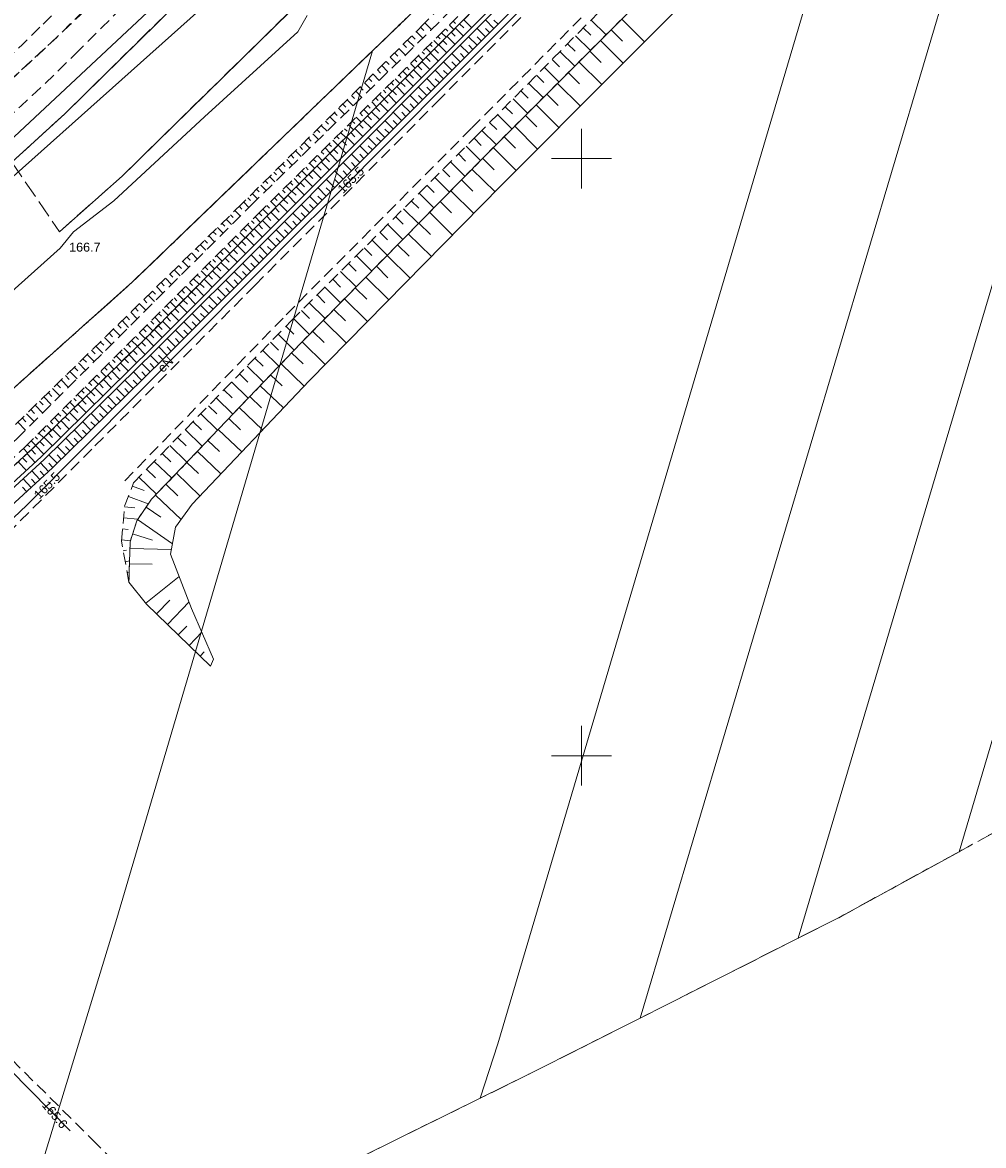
# Model space of a CAD drawing. Extents: x 7503703 to 7518012, y 5690450 to 5705715.
# Tile 19 of 50: x 7512603 to 7512684, y 5696717 to 5696811. Entities that reach past the tile are written whole.
import ezdxf
from ezdxf.enums import TextEntityAlignment as Align

# ---------------------------------------------------------------- set-up
doc = ezdxf.new("R2010")
doc.units = 0
for name, pattern in [('PRZER1-1', [1, 0.5, -0.5]), ('PRZER2-1', [1.5, 1, -0.5]), ('PRZER3-1', [2, 1.5, -0.5])]:
    doc.linetypes.add(name, pattern=pattern)
doc.layers.get('0').update_dxf_attribs({"linetype": 'CONTINUOUS'})
for name, color, linetype, lineweight in [('EGDE', 7, 'CONTINUOUS', 18), ('EGPG', 7, 'CONTINUOUS', 18), ('GUPPRZ_O', 7, 'CONTINUOUS', 18), ('OTKC', 7, 'CONTINUOUS', 18), ('OTKG', 7, 'CONTINUOUS', 18), ('OTKJ', 7, 'CONTINUOUS', 18), ('OTKK', 7, 'CONTINUOUS', 25), ('OTRK', 7, 'CONTINUOUS', 18), ('OTRU', 7, 'CONTINUOUS', 18), ('Ramka sekcyjna', 7, 'CONTINUOUS', 18)]:
    doc.layers.add(name, color=color, linetype=linetype, lineweight=lineweight)
for name, color, linetype, lineweight, true_color in [('EGUG', 96, 'CONTINUOUS', 18, 0x008000), ('GESKLU', 96, 'CONTINUOUS', 18, 0x008000), ('SUEP', 1, 'CONTINUOUS', 18, 0xff0000), ('SUEP_O', 1, 'CONTINUOUS', 18, 0xff0000), ('SUGP', 52, 'CONTINUOUS', 18, 0xbfbf00), ('SUKP', 36, 'CONTINUOUS', 18, 0x803300)]:
    doc.layers.add(name, color=color, linetype=linetype, lineweight=lineweight, true_color=true_color)
doc.styles.add('Arial', font='arial.ttf')

# ---------------------------------------------------------------- blocks, each defined once
blk = doc.blocks.new('D_GEPPGD1_2')
blk.add_hatch(color=0).paths.add_polyline_path([(0, -0.045), (0.013906, -0.042798), (0.02645, -0.036406), (0.036406, -0.02645), (0.042798, -0.013906), (0.045, 0), (0.042798, 0.013906), (0.036406, 0.02645), (0.02645, 0.036406), (0.013906, 0.042798), (0, 0.045), (-0.013906, 0.042798), (-0.02645, 0.036406), (-0.036406, 0.02645), (-0.042798, 0.013906), (-0.045, 0), (-0.042798, -0.013906), (-0.036406, -0.02645), (-0.02645, -0.036406), (-0.013906, -0.042798)])

msp = doc.modelspace()

# ---------------------------------------------------------------- linework, layer by layer
at = {"layer": 'EGDE', "color": 7, "linetype": 'Continuous', "lineweight": 18, "elevation": 10.22}
for points in [[(7512681.61, 5696741.96), (7512695.047, 5696787.292), (7512729.161, 5696902.336), (7512717.47, 5696890.889), (7512713.35, 5696886.929), (7512668.15, 5696734.72), (7512671.52, 5696736.42)], [(7512668.15, 5696734.72), (7512713.35, 5696886.929), (7512697.622, 5696871.76), (7512654.9, 5696728.02)], [(7512654.9, 5696728.02), (7512697.622, 5696871.76), (7512681.646, 5696856.369), (7512678.617, 5696846.239), (7512643, 5696725.868), (7512641.51, 5696721.31), (7512645.59, 5696723.32)], [(7512643, 5696725.868), (7512678.617, 5696846.239), (7512681.646, 5696856.369), (7512632.502, 5696809.033), (7512611.094, 5696736.371), (7512603.48, 5696711.37), (7512605.99, 5696709.95), (7512610.22, 5696705.77), (7512628.362, 5696715.419), (7512631.91, 5696716.57), (7512641.51, 5696721.31)]]:
    msp.add_lwpolyline(points, close=True, dxfattribs=at)
msp.add_lwpolyline([(7512550.14, 5696758.187), (7512563.38, 5696761.29), (7512577.049, 5696765.619), (7512584.278, 5696769.138), (7512587.988, 5696770.947), (7512599.816, 5696778.432), (7512607.915, 5696785.659), (7512612.414, 5696789.678), (7512632.502, 5696809.033), (7512681.646, 5696856.369), (7512697.622, 5696871.76), (7512713.35, 5696886.929), (7512717.47, 5696890.889), (7512689.851, 5696898.43), (7512674.495, 5696883.749), (7512592.16, 5696804.83), (7512587.987, 5696800.83), (7512583.288, 5696797.191), (7512578.028, 5696794.183), (7512572.679, 5696791.664), (7512564.28, 5696788.226), (7512558.57, 5696786.126), (7512552.67, 5696784.835)], dxfattribs=at)
at = {"layer": 'EGUG', "color": 96, "linetype": 'PRZER1-1', "lineweight": 18, "true_color": 0x008000, "elevation": 10.08}
for points in [[(7512552.67, 5696784.835), (7512558.57, 5696786.126), (7512564.28, 5696788.226), (7512572.679, 5696791.664), (7512578.028, 5696794.183), (7512583.288, 5696797.191), (7512587.987, 5696800.83), (7512592.16, 5696804.83), (7512674.495, 5696883.749), (7512689.851, 5696898.43), (7512717.47, 5696890.889), (7512713.35, 5696886.929), (7512697.622, 5696871.76), (7512681.646, 5696856.369), (7512632.502, 5696809.033), (7512612.414, 5696789.678), (7512607.915, 5696785.659), (7512599.816, 5696778.432), (7512587.988, 5696770.947), (7512584.278, 5696769.138), (7512577.049, 5696765.619), (7512563.38, 5696761.29), (7512550.14, 5696758.187)], [(7512598.75, 5696714.04), (7512589.3, 5696722.8), (7512587.72, 5696724.27), (7512584.3, 5696728.08), (7512576.76, 5696740.8), (7512578.798, 5696747.007), (7512580.838, 5696757.058), (7512584.278, 5696769.138), (7512587.988, 5696770.947), (7512599.816, 5696778.432), (7512607.915, 5696785.659), (7512612.414, 5696789.678), (7512632.502, 5696809.033), (7512681.646, 5696856.369)], [(7512686.25, 5696744.51), (7512681.61, 5696741.96), (7512671.52, 5696736.42), (7512668.15, 5696734.72), (7512654.9, 5696728.02), (7512645.59, 5696723.32), (7512641.51, 5696721.31), (7512631.91, 5696716.57)]]:
    msp.add_lwpolyline(points, dxfattribs=at)
at = {"layer": 'GESKLU', "color": 96, "linetype": 'PRZER3-1', "lineweight": 18, "true_color": 0x008000, "elevation": 10.06}
for points in [[(7512552.67, 5696784.835), (7512558.57, 5696786.126), (7512564.28, 5696788.226), (7512572.679, 5696791.664), (7512578.028, 5696794.183), (7512583.288, 5696797.191), (7512587.987, 5696800.83), (7512592.16, 5696804.83), (7512674.495, 5696883.749), (7512689.851, 5696898.43), (7512717.47, 5696890.889), (7512713.35, 5696886.929), (7512697.622, 5696871.76), (7512681.646, 5696856.369), (7512632.502, 5696809.033), (7512612.414, 5696789.678), (7512607.915, 5696785.659), (7512599.816, 5696778.432), (7512587.988, 5696770.947), (7512584.278, 5696769.138), (7512577.049, 5696765.619), (7512563.38, 5696761.29), (7512550.14, 5696758.187)], [(7512598.75, 5696714.04), (7512589.3, 5696722.8), (7512587.72, 5696724.27), (7512584.3, 5696728.08), (7512576.76, 5696740.8), (7512578.798, 5696747.007), (7512580.838, 5696757.058), (7512584.278, 5696769.138), (7512587.988, 5696770.947), (7512599.816, 5696778.432), (7512607.915, 5696785.659), (7512612.414, 5696789.678), (7512632.502, 5696809.033), (7512681.646, 5696856.369)], [(7512686.25, 5696744.51), (7512681.61, 5696741.96), (7512671.52, 5696736.42), (7512668.15, 5696734.72), (7512654.9, 5696728.02), (7512645.59, 5696723.32), (7512641.51, 5696721.31), (7512631.91, 5696716.57)]]:
    msp.add_lwpolyline(points, dxfattribs=at)
at = {"layer": 'OTKC', "color": 7, "linetype": 'PRZER2-1', "lineweight": 18, "elevation": 10.18}
msp.add_lwpolyline([(7512485.07, 5696792.71), (7512507.37, 5696785.99), (7512516.72, 5696783.62, 0.047088), (7512535.68, 5696781.8, 0.045699), (7512554.88, 5696783.62, 0.041112), (7512573.35, 5696789.47, 0.04093), (7512590.17, 5696798.75, 0.04259), (7512604.92, 5696811.27, 0.000569), (7512641.25, 5696847.19, 0.000269), (7512676.84, 5696882.46), (7512686.22, 5696891.76), (7512687.44, 5696890.76, -0.000141), (7512660.18, 5696863.74, -0.000702), (7512624.59, 5696828.5, -0.017645), (7512598.86, 5696803.52, -0.057955), (7512582.79, 5696792.41, -0.056027), (7512564.68, 5696784.63, -0.063895), (7512545.68, 5696780.73, -0.047864), (7512526.05, 5696780.69, -0.057159), (7512506.93, 5696784.47), (7512480.86, 5696792.35), (7512481.22, 5696793.88)], format="xyb", close=True, dxfattribs=at)
for points in [[(7512667.1, 5696834.17), (7512638.18, 5696805.03), (7512622.67, 5696789.4), (7512609.01, 5696775.68), (7512597.38, 5696764), (7512595.36, 5696762), (7512589.02, 5696755.55), (7512587.75, 5696754.01), (7512586.79, 5696752.23), (7512586.07, 5696750.55), (7512585.64, 5696748.95), (7512585.41, 5696747.44), (7512585.45, 5696745.45), (7512585.71, 5696743.46), (7512586.25, 5696741.53), (7512587.13, 5696739.72), (7512588.11, 5696738.19), (7512589.54, 5696736.53), (7512601.24, 5696725.6), (7512609.05, 5696717.83), (7512616.84, 5696710.04)], [(7512611.77, 5696773.03), (7512625.28, 5696786.93), (7512640.81, 5696802.57), (7512669.74, 5696831.7)]]:
    msp.add_lwpolyline(points, dxfattribs=at)
at = {"layer": 'OTKG', "color": 7, "linetype": 'PRZER2-1', "lineweight": 18, "elevation": 10.18}
msp.add_lwpolyline([(7512480.72, 5696790.15), (7512506.23, 5696782.52), (7512516, 5696780.01, 0.045143), (7512535.79, 5696778.19, 0.048706), (7512555.75, 5696780.09, 0.047658), (7512574.84, 5696786.12, 0.042877), (7512592.36, 5696795.82, 0.043294), (7512607.6, 5696808.76, 0.000306), (7512643.91, 5696844.68, 0.000422), (7512679.48, 5696879.92), (7512689.09, 5696889.46), (7512687.44, 5696890.76), (7512677.96, 5696881.36), (7512660.18, 5696863.74), (7512642.41, 5696846.12, 0.000245), (7512606.06, 5696810.16), (7512598.86, 5696803.52, -0.057955), (7512582.79, 5696792.41, -0.056027), (7512564.68, 5696784.63, -0.063895), (7512545.68, 5696780.73, -0.047864), (7512526.05, 5696780.69, -0.057159), (7512506.93, 5696784.47), (7512480.86, 5696792.35)], format="xyb", close=True, dxfattribs=at)
at = {"layer": 'OTKJ', "color": 7, "linetype": 'PRZER3-1', "lineweight": 18, "elevation": 10.18}
msp.add_lwpolyline([(7512623.874, 5696820.628), (7512606.734, 5696803.747), (7512602.3, 5696799.72), (7512606.29, 5696793.88), (7512611.557, 5696798.557), (7512629.842, 5696816.509)], dxfattribs=at)
at = {"layer": 'OTKK', "color": 7, "linetype": 'Continuous', "lineweight": 25, "elevation": 10.18}
msp.add_lwpolyline([(7512606.29, 5696793.88), (7512611.557, 5696798.557), (7512629.842, 5696816.509), (7512650.575, 5696836.803), (7512671.404, 5696857.173), (7512687.296, 5696868.773), (7512699.335, 5696881.17), (7512708.119, 5696893.984), (7512715.594, 5696901.122), (7512737.212, 5696922.643), (7512763.935, 5696949.102), (7512782.837, 5696967.833), (7512800.41, 5696984.95)], dxfattribs=at)
msp.add_lwpolyline([(7512707.32, 5696912.73), (7512707.37, 5696912.68), (7512708.52, 5696911.61), (7512709.96, 5696910.12, -0.334902), (7512710.58, 5696906.41), (7512696.899, 5696892.621), (7512695.112, 5696890.713), (7512691.269, 5696886.972), (7512678.169, 5696873.857), (7512666.138, 5696862.082), (7512645.924, 5696842.15), (7512623.874, 5696820.628), (7512606.734, 5696803.747), (7512602.3, 5696799.72)], format="xyb", dxfattribs=at)
at = {"layer": 'OTRK', "color": 7, "linetype": 'PRZER2-1', "lineweight": 18, "elevation": 10.06}
for points in [[(7512664.3, 5696839.79), (7512636.83, 5696811.31), (7512621.59, 5696796.24), (7512602.16, 5696777.3), (7512589.32, 5696765.72), (7512583.66, 5696759.77), (7512580.37, 5696755.21), (7512578.38, 5696750.11), (7512577.63, 5696744.51), (7512578.52, 5696739.27), (7512580.98, 5696733.6), (7512579.13, 5696739.33), (7512578.49, 5696744.54), (7512579.17, 5696749.82), (7512581.09, 5696754.92), (7512584.25, 5696759.3), (7512589.87, 5696764.99), (7512602.72, 5696776.53), (7512622.3, 5696796.07), (7512637.36, 5696810.73), (7512665.35, 5696838.5)], [(7512608.53, 5696700.57), (7512596.2, 5696719.51), (7512585.41, 5696732.6), (7512583.14, 5696735.46), (7512581.88, 5696737.64), (7512580.73, 5696740.55), (7512580.11, 5696744.01), (7512580.03, 5696747.49), (7512580.94, 5696751.25), (7512581.98, 5696754.07), (7512583.5, 5696756.38), (7512585.66, 5696759.09), (7512590.75, 5696764.24), (7512603.42, 5696775.86), (7512622.9, 5696795.34), (7512637.89, 5696810.15), (7512665.87, 5696838.12)], [(7512665.98, 5696837.48), (7512637.03, 5696808.52), (7512623.14, 5696794.67), (7512613.37, 5696784.84), (7512604.07, 5696775.74), (7512591.52, 5696764.19), (7512588.81, 5696761.62), (7512586.14, 5696758.79), (7512584.07, 5696756.07), (7512582.8, 5696753.64), (7512581.76, 5696751.14), (7512581.14, 5696747.37), (7512581.07, 5696744.1), (7512581.66, 5696740.89), (7512582.58, 5696738.1), (7512583.81, 5696735.97), (7512586, 5696733.24), (7512596.17, 5696721.01), (7512597.01, 5696719.95), (7512609.18, 5696701)], [(7512671.27, 5696829.6), (7512641.76, 5696800.07), (7512626.52, 5696784.57), (7512614, 5696771.47), (7512612.76, 5696769.68), (7512612.2, 5696767.92), (7512612.11, 5696764.53), (7512611.48, 5696767.96), (7512611.75, 5696770.89), (7512612.5, 5696772.85), (7512613.7, 5696774.1), (7512625.7, 5696786.43), (7512641.25, 5696801.96), (7512670.2, 5696831.21)]]:
    msp.add_lwpolyline(points, dxfattribs=at)
at = {"layer": 'OTRK', "color": 7, "linetype": 'Continuous', "lineweight": 18, "elevation": 10.06}
for points in [[(7512636.521, 5696811.004), (7512636.796, 5696810.726)], [(7512636.881, 5696811.362), (7512637.447, 5696810.816)], [(7512638.934, 5696811.193), (7512639.318, 5696810.809)], [(7512639.257, 5696811.516), (7512639.449, 5696811.324)], [(7512650.146, 5696810.948), (7512650.771, 5696810.33)], [(7512650.799, 5696811.608), (7512652.052, 5696810.369)], [(7512635.798, 5696810.29), (7512636.07, 5696810.015)], [(7512636.16, 5696810.647), (7512636.706, 5696810.094)], [(7512637.964, 5696810.224), (7512638.156, 5696810.031)], [(7512638.287, 5696810.547), (7512638.672, 5696810.162)], [(7512638.61, 5696810.87), (7512638.803, 5696810.678)], [(7512649.493, 5696810.289), (7512650.739, 5696809.055)], [(7512634.715, 5696809.219), (7512635.251, 5696808.677)], [(7512635.076, 5696809.576), (7512635.345, 5696809.303)], [(7512635.437, 5696809.933), (7512635.979, 5696809.385)], [(7512636.988, 5696809.259), (7512637.376, 5696808.866)], [(7512637.314, 5696809.581), (7512637.507, 5696809.385)], [(7512637.639, 5696809.902), (7512638.023, 5696809.513)], [(7512648.84, 5696809.629), (7512649.461, 5696809.014)], [(7512633.631, 5696808.147), (7512633.895, 5696807.881)], [(7512633.993, 5696808.504), (7512634.523, 5696807.968)], [(7512634.354, 5696808.861), (7512634.62, 5696808.592)], [(7512636.013, 5696808.295), (7512636.209, 5696808.096)], [(7512636.338, 5696808.617), (7512636.729, 5696808.22)], [(7512636.663, 5696808.938), (7512636.858, 5696808.74)], [(7512647.534, 5696808.309), (7512648.152, 5696807.697)], [(7512648.187, 5696808.969), (7512649.427, 5696807.742)], [(7512632.909, 5696807.433), (7512633.17, 5696807.169)], [(7512633.27, 5696807.79), (7512633.795, 5696807.26)], [(7512635.037, 5696807.331), (7512635.434, 5696806.929)], [(7512635.362, 5696807.653), (7512635.56, 5696807.452)], [(7512635.687, 5696807.974), (7512636.082, 5696807.575)], [(7512646.881, 5696807.649), (7512648.114, 5696806.428)], [(7512631.826, 5696806.362), (7512632.339, 5696805.842)], [(7512632.187, 5696806.719), (7512632.445, 5696806.458)], [(7512632.548, 5696807.076), (7512633.067, 5696806.551)], [(7512634.061, 5696806.367), (7512634.262, 5696806.164)], [(7512634.387, 5696806.689), (7512634.787, 5696806.283)], [(7512634.712, 5696807.01), (7512634.911, 5696806.808)], [(7512645.574, 5696806.329), (7512646.801, 5696805.115)], [(7512646.228, 5696806.989), (7512646.843, 5696806.38)], [(7512630.742, 5696805.29), (7512630.995, 5696805.035)], [(7512631.103, 5696805.647), (7512631.611, 5696805.134)], [(7512631.465, 5696806.004), (7512631.72, 5696805.746)], [(7512633.086, 5696805.403), (7512633.492, 5696804.992)], [(7512633.411, 5696805.725), (7512633.613, 5696805.52)], [(7512633.736, 5696806.046), (7512634.139, 5696805.638)], [(7512644.921, 5696805.669), (7512645.533, 5696805.064)], [(7512630.02, 5696804.576), (7512630.27, 5696804.324)], [(7512630.381, 5696804.933), (7512630.883, 5696804.425)], [(7512632.11, 5696804.439), (7512632.315, 5696804.231)], [(7512632.435, 5696804.761), (7512632.844, 5696804.346)], [(7512632.76, 5696805.082), (7512632.964, 5696804.876)], [(7512643.615, 5696804.35), (7512644.224, 5696803.747)], [(7512644.268, 5696805.01), (7512645.489, 5696803.801)], [(7512628.937, 5696803.505), (7512629.428, 5696803.008)], [(7512629.298, 5696803.862), (7512629.545, 5696803.612)], [(7512629.659, 5696804.219), (7512630.155, 5696803.717)], [(7512631.134, 5696803.475), (7512631.549, 5696803.055)], [(7512631.459, 5696803.797), (7512631.666, 5696803.587)], [(7512631.785, 5696804.118), (7512632.197, 5696803.701)], [(7512642.962, 5696803.69), (7512644.176, 5696802.488)], [(7512627.853, 5696802.433), (7512628.094, 5696802.189)], [(7512628.214, 5696802.79), (7512628.7, 5696802.3)], [(7512628.575, 5696803.148), (7512628.82, 5696802.901)], [(7512630.159, 5696802.511), (7512630.368, 5696802.299)], [(7512630.484, 5696802.833), (7512630.902, 5696802.41)], [(7512630.809, 5696803.154), (7512631.017, 5696802.943)], [(7512642.309, 5696803.03), (7512642.914, 5696802.431)], [(7512627.131, 5696801.719), (7512627.369, 5696801.478)], [(7512627.492, 5696802.076), (7512627.972, 5696801.591)], [(7512629.183, 5696801.547), (7512629.607, 5696801.118)], [(7512629.508, 5696801.869), (7512629.719, 5696801.655)], [(7512629.833, 5696802.19), (7512630.254, 5696801.764)], [(7512641.001, 5696801.712), (7512641.601, 5696801.111)], [(7512641.656, 5696802.37), (7512642.864, 5696801.174)], [(7512626.047, 5696800.648), (7512626.516, 5696800.174)], [(7512626.409, 5696801.005), (7512626.644, 5696800.767)], [(7512626.77, 5696801.362), (7512627.244, 5696800.883)], [(7512628.207, 5696800.583), (7512628.421, 5696800.367)], [(7512628.532, 5696800.905), (7512628.959, 5696800.473)], [(7512628.858, 5696801.226), (7512629.07, 5696801.011)], [(7512640.344, 5696801.055), (7512641.546, 5696799.852)], [(7512625.325, 5696799.933), (7512625.788, 5696799.465)], [(7512625.686, 5696800.291), (7512625.919, 5696800.055)], [(7512627.231, 5696799.619), (7512627.664, 5696799.181)], [(7512627.557, 5696799.941), (7512627.772, 5696799.722)], [(7512627.882, 5696800.262), (7512628.312, 5696799.827)], [(7512639.03, 5696799.743), (7512640.244, 5696798.528)], [(7512639.687, 5696800.399), (7512640.291, 5696799.795)], [(7512624.242, 5696798.862), (7512624.469, 5696798.632)], [(7512624.603, 5696799.219), (7512625.06, 5696798.757)], [(7512624.964, 5696799.576), (7512625.194, 5696799.344)], [(7512626.581, 5696798.977), (7512627.017, 5696798.536)], [(7512626.906, 5696799.298), (7512627.123, 5696799.078)], [(7512638.374, 5696799.087), (7512638.983, 5696798.477)], [(7512623.158, 5696797.791), (7512623.604, 5696797.34)], [(7512623.519, 5696798.148), (7512623.744, 5696797.921)], [(7512623.881, 5696798.505), (7512624.332, 5696798.048)], [(7512625.605, 5696798.013), (7512625.825, 5696797.79)], [(7512625.931, 5696798.334), (7512626.369, 5696797.89)], [(7512626.256, 5696798.655), (7512626.474, 5696798.434)], [(7512637.06, 5696797.775), (7512637.675, 5696797.159)], [(7512637.717, 5696798.431), (7512638.942, 5696797.204)], [(7512622.436, 5696797.077), (7512622.876, 5696796.631)], [(7512622.797, 5696797.434), (7512623.019, 5696797.21)], [(7512624.63, 5696797.049), (7512625.074, 5696796.599)], [(7512624.955, 5696797.37), (7512625.176, 5696797.146)], [(7512625.28, 5696797.692), (7512625.722, 5696797.244)], [(7512636.403, 5696797.119), (7512637.64, 5696795.88)], [(7512621.351, 5696796.007), (7512621.569, 5696795.783)], [(7512621.714, 5696796.362), (7512622.15, 5696795.921)], [(7512622.075, 5696796.719), (7512622.294, 5696796.498)], [(7512623.654, 5696796.085), (7512623.878, 5696795.858)], [(7512623.979, 5696796.406), (7512624.427, 5696795.953)], [(7512624.304, 5696796.728), (7512624.527, 5696796.502)], [(7512635.746, 5696796.463), (7512636.368, 5696795.84)], [(7512620.26, 5696794.943), (7512620.709, 5696794.482)], [(7512620.623, 5696795.298), (7512620.846, 5696795.07)], [(7512620.987, 5696795.652), (7512621.428, 5696795.2)], [(7512622.68, 5696795.12), (7512623.135, 5696794.665)], [(7512623.003, 5696795.442), (7512623.23, 5696795.213)], [(7512623.329, 5696795.764), (7512623.779, 5696795.307)], [(7512634.432, 5696795.151), (7512635.06, 5696794.522)], [(7512635.089, 5696795.807), (7512636.338, 5696794.556)], [(7512619.532, 5696794.234), (7512619.99, 5696793.765)], [(7512619.896, 5696794.589), (7512620.123, 5696794.356)], [(7512621.71, 5696794.15), (7512621.939, 5696793.921)], [(7512622.033, 5696794.473), (7512622.49, 5696794.016)], [(7512622.356, 5696794.796), (7512622.584, 5696794.568)], [(7512633.775, 5696794.495), (7512635.036, 5696793.232)], [(7512618.441, 5696793.171), (7512618.676, 5696792.93)], [(7512618.805, 5696793.525), (7512619.271, 5696793.047)], [(7512619.169, 5696793.88), (7512619.4, 5696793.643)], [(7512620.74, 5696793.18), (7512621.201, 5696792.719)], [(7512621.063, 5696793.503), (7512621.293, 5696793.273)], [(7512621.386, 5696793.826), (7512621.845, 5696793.367)], [(7512632.461, 5696793.183), (7512633.734, 5696791.908)], [(7512633.118, 5696793.839), (7512633.752, 5696793.204)], [(7512617.35, 5696792.107), (7512617.833, 5696791.612)], [(7512617.714, 5696792.462), (7512617.953, 5696792.216)], [(7512618.078, 5696792.816), (7512618.552, 5696792.33)], [(7512619.77, 5696792.21), (7512620.002, 5696791.978)], [(7512620.093, 5696792.533), (7512620.556, 5696792.07)], [(7512620.417, 5696792.857), (7512620.648, 5696792.626)], [(7512631.804, 5696792.526), (7512632.444, 5696791.886)], [(7512616.623, 5696791.398), (7512617.114, 5696790.894)], [(7512616.987, 5696791.753), (7512617.23, 5696791.503)], [(7512618.8, 5696791.24), (7512619.267, 5696790.773)], [(7512619.123, 5696791.563), (7512619.356, 5696791.331)], [(7512619.447, 5696791.887), (7512619.912, 5696791.422)], [(7512630.49, 5696791.214), (7512631.136, 5696790.568)], [(7512631.147, 5696791.87), (7512632.433, 5696790.583)], [(7512615.532, 5696790.335), (7512615.784, 5696790.076)], [(7512615.895, 5696790.689), (7512616.395, 5696790.177)], [(7512616.259, 5696791.044), (7512616.507, 5696790.79)], [(7512617.83, 5696790.27), (7512618.065, 5696790.035)], [(7512618.154, 5696790.594), (7512618.622, 5696790.125)], [(7512618.477, 5696790.917), (7512618.711, 5696790.683)], [(7512629.834, 5696790.558), (7512631.131, 5696789.259)], [(7512614.441, 5696789.271), (7512614.957, 5696788.742)], [(7512614.804, 5696789.626), (7512615.06, 5696789.363)], [(7512615.168, 5696789.98), (7512615.676, 5696789.459)], [(7512616.86, 5696789.3), (7512617.333, 5696788.828)], [(7512617.184, 5696789.624), (7512617.42, 5696789.388)], [(7512617.507, 5696789.947), (7512617.978, 5696789.476)], [(7512629.177, 5696789.902), (7512629.828, 5696789.25)], [(7512613.713, 5696788.562), (7512614.238, 5696788.024)], [(7512614.077, 5696788.916), (7512614.337, 5696788.65)], [(7512615.891, 5696788.331), (7512616.129, 5696788.093)], [(7512616.214, 5696788.654), (7512616.689, 5696788.179)], [(7512616.537, 5696788.977), (7512616.774, 5696788.74)], [(7512627.863, 5696788.59), (7512628.52, 5696787.932)], [(7512628.52, 5696789.246), (7512629.829, 5696787.935)], [(7512612.622, 5696787.498), (7512612.891, 5696787.223)], [(7512612.986, 5696787.853), (7512613.519, 5696787.306)], [(7512613.35, 5696788.207), (7512613.614, 5696787.936)], [(7512615.244, 5696787.684), (7512615.483, 5696787.445)], [(7512615.567, 5696788.007), (7512616.044, 5696787.531)], [(7512627.206, 5696787.934), (7512628.527, 5696786.611)], [(7512611.895, 5696786.789), (7512612.167, 5696786.51)], [(7512612.259, 5696787.144), (7512612.799, 5696786.589)], [(7512614.274, 5696786.714), (7512614.755, 5696786.233)], [(7512614.597, 5696787.037), (7512614.837, 5696786.798)], [(7512614.921, 5696787.361), (7512615.4, 5696786.882)], [(7512625.892, 5696786.622), (7512627.225, 5696785.287)], [(7512626.549, 5696787.278), (7512627.212, 5696786.613)], [(7512610.804, 5696785.726), (7512611.361, 5696785.154)], [(7512611.167, 5696786.08), (7512611.444, 5696785.796)], [(7512611.531, 5696786.435), (7512612.08, 5696785.871)], [(7512613.304, 5696785.744), (7512613.546, 5696785.503)], [(7512613.628, 5696786.068), (7512614.11, 5696785.585)], [(7512613.951, 5696786.391), (7512614.192, 5696786.15)], [(7512625.242, 5696785.959), (7512625.917, 5696785.302)], [(7512609.713, 5696784.662), (7512609.998, 5696784.37)], [(7512610.076, 5696785.017), (7512610.642, 5696784.436)], [(7512610.44, 5696785.371), (7512610.721, 5696785.083)], [(7512612.335, 5696784.775), (7512612.814, 5696784.295)], [(7512612.658, 5696785.098), (7512612.899, 5696784.857)], [(7512612.981, 5696785.421), (7512613.466, 5696784.936)], [(7512623.947, 5696784.628), (7512624.628, 5696783.965)], [(7512624.594, 5696785.294), (7512625.95, 5696783.974)], [(7512608.985, 5696783.953), (7512609.275, 5696783.656)], [(7512609.349, 5696784.308), (7512609.923, 5696783.719)], [(7512611.365, 5696783.805), (7512611.599, 5696783.57)], [(7512611.688, 5696784.128), (7512612.16, 5696783.656)], [(7512612.011, 5696784.451), (7512612.249, 5696784.213)], [(7512623.299, 5696783.963), (7512624.667, 5696782.631)], [(7512607.894, 5696782.89), (7512608.485, 5696782.283)], [(7512608.258, 5696783.244), (7512608.551, 5696782.943)], [(7512608.622, 5696783.599), (7512609.204, 5696783.001)], [(7512610.395, 5696782.835), (7512610.853, 5696782.377)], [(7512610.718, 5696783.158), (7512610.949, 5696782.927)], [(7512611.041, 5696783.481), (7512611.506, 5696783.016)], [(7512622.651, 5696783.298), (7512623.339, 5696782.629)], [(7512606.803, 5696781.826), (7512607.105, 5696781.517)], [(7512607.167, 5696782.181), (7512607.766, 5696781.566)], [(7512607.531, 5696782.535), (7512607.828, 5696782.23)], [(7512609.425, 5696781.865), (7512609.649, 5696781.641)], [(7512609.748, 5696782.188), (7512610.199, 5696781.737)], [(7512610.072, 5696782.512), (7512610.299, 5696782.284)], [(7512621.356, 5696781.967), (7512622.05, 5696781.292)], [(7512622.004, 5696782.632), (7512623.384, 5696781.289)], [(7512606.076, 5696781.117), (7512606.382, 5696780.803)], [(7512606.439, 5696781.472), (7512607.047, 5696780.848)], [(7512608.455, 5696780.895), (7512608.892, 5696780.458)], [(7512608.778, 5696781.218), (7512608.999, 5696780.998)], [(7512609.102, 5696781.542), (7512609.546, 5696781.098)], [(7512620.709, 5696781.302), (7512622.101, 5696779.947)], [(7512604.985, 5696780.053), (7512605.609, 5696779.413)], [(7512605.348, 5696780.408), (7512605.658, 5696780.09)], [(7512605.712, 5696780.762), (7512606.328, 5696780.131)], [(7512607.485, 5696779.925), (7512607.698, 5696779.712)], [(7512607.809, 5696780.249), (7512608.238, 5696779.819)], [(7512608.132, 5696780.572), (7512608.348, 5696780.355)], [(7512619.414, 5696779.971), (7512620.818, 5696778.604)], [(7512620.061, 5696780.636), (7512620.761, 5696779.956)], [(7512603.894, 5696778.99), (7512604.212, 5696778.663)], [(7512604.257, 5696779.344), (7512604.89, 5696778.695)], [(7512604.621, 5696779.699), (7512604.935, 5696779.377)], [(7512606.515, 5696778.955), (7512606.931, 5696778.54)], [(7512606.839, 5696779.279), (7512607.048, 5696779.069)], [(7512607.162, 5696779.602), (7512607.585, 5696779.179)], [(7512618.766, 5696779.306), (7512619.471, 5696778.619)], [(7512603.166, 5696778.281), (7512603.489, 5696777.95)], [(7512603.53, 5696778.635), (7512604.171, 5696777.978)], [(7512605.546, 5696777.986), (7512605.748, 5696777.783)], [(7512605.869, 5696778.309), (7512606.278, 5696777.9)], [(7512606.192, 5696778.632), (7512606.398, 5696778.426)], [(7512618.119, 5696778.64), (7512619.535, 5696777.262)], [(7512602.803, 5696777.926), (7512603.452, 5696777.26)], [(7512604.899, 5696777.339), (7512605.098, 5696777.14)], [(7512605.222, 5696777.662), (7512605.624, 5696777.261)], [(7512616.824, 5696777.31), (7512618.252, 5696775.919)], [(7512617.471, 5696777.975), (7512618.182, 5696777.283)], [(7512603.929, 5696776.369), (7512604.317, 5696775.981)], [(7512604.252, 5696776.692), (7512604.448, 5696776.497)], [(7512604.576, 5696777.016), (7512604.97, 5696776.621)], [(7512616.176, 5696776.644), (7512616.893, 5696775.946)], [(7512603.277, 5696775.729), (7512603.634, 5696775.339)], [(7512603.606, 5696776.046), (7512603.797, 5696775.855)], [(7512614.881, 5696775.313), (7512615.604, 5696774.61)], [(7512615.529, 5696775.979), (7512616.969, 5696774.577)], [(7512614.233, 5696774.648), (7512615.686, 5696773.234)], [(7512612.944, 5696773.312), (7512614.413, 5696771.902)], [(7512613.587, 5696773.982), (7512614.321, 5696773.278)], [(7512612.397, 5696772.581), (7512613.373, 5696772.208)], [(7512612.065, 5696771.714), (7512613.728, 5696771.078)], [(7512611.746, 5696770.844), (7512612.602, 5696770.765)], [(7512611.661, 5696769.92), (7512612.85, 5696769.81)], [(7512611.575, 5696768.995), (7512612.045, 5696768.952)], [(7512611.49, 5696768.071), (7512612.226, 5696768.003)], [(7512611.628, 5696767.156), (7512611.905, 5696767.207)], [(7512611.795, 5696766.243), (7512612.157, 5696766.309)], [(7512611.963, 5696765.33), (7512612.048, 5696765.345)]]:
    msp.add_lwpolyline(points, dxfattribs=at)
at = {"layer": 'OTRU', "color": 7, "linetype": 'Continuous', "lineweight": 18, "elevation": 10.06}
for points in [[(7512609.18, 5696701), (7512597.01, 5696719.95), (7512596.17, 5696721.01), (7512586, 5696733.24), (7512583.81, 5696735.97), (7512582.58, 5696738.1), (7512581.66, 5696740.89), (7512581.07, 5696744.1), (7512581.14, 5696747.37), (7512581.76, 5696751.14), (7512582.8, 5696753.64), (7512584.07, 5696756.07), (7512586.14, 5696758.79), (7512588.81, 5696761.62), (7512591.52, 5696764.19), (7512604.07, 5696775.74), (7512613.37, 5696784.84), (7512623.14, 5696794.67), (7512637.03, 5696808.52), (7512665.98, 5696837.48)], [(7512666.36, 5696836.5), (7512637.28, 5696807.43), (7512623.69, 5696793.83), (7512614.06, 5696784.18), (7512604.77, 5696775.03), (7512592.26, 5696763.54), (7512589.5, 5696760.91), (7512587.01, 5696758.28), (7512585.09, 5696755.79), (7512583.9, 5696753.51), (7512582.7, 5696750.5), (7512582.15, 5696747.34), (7512582.1, 5696744.07), (7512582.62, 5696741.13), (7512583.46, 5696738.6), (7512584.51, 5696736.84), (7512586.61, 5696734.02), (7512596.93, 5696721.54), (7512598.4, 5696719.63), (7512610.3, 5696701.09)], [(7512666.62, 5696836.3), (7512637.56, 5696807.22), (7512623.97, 5696793.57), (7512614.31, 5696783.94), (7512605, 5696774.8), (7512592.47, 5696763.31), (7512589.77, 5696760.71), (7512587.31, 5696758.05), (7512585.38, 5696755.53), (7512584.2, 5696753.35), (7512583.07, 5696750.43), (7512582.49, 5696747.29), (7512582.47, 5696744.09), (7512582.93, 5696741.2), (7512583.8, 5696738.76), (7512584.82, 5696737.02), (7512586.89, 5696734.31), (7512597.22, 5696721.85), (7512598.72, 5696719.87), (7512610.56, 5696701.51)], [(7512610.78, 5696702.82), (7512599.37, 5696720.65), (7512597.98, 5696722.53), (7512594.22, 5696727.08), (7512587.77, 5696734.85), (7512585.69, 5696737.62), (7512584.85, 5696738.93), (7512583.9, 5696741.51), (7512583.5, 5696744.19), (7512583.53, 5696747.05), (7512583.93, 5696749.69), (7512584.99, 5696752.63), (7512585.94, 5696754.53), (7512588.29, 5696757.57), (7512590.49, 5696759.99), (7512593.1, 5696762.51), (7512605.71, 5696774.12), (7512615, 5696783.24), (7512624.63, 5696792.88), (7512637.69, 5696805.92), (7512666.84, 5696835.11)], [(7512671.27, 5696829.6), (7512641.76, 5696800.07), (7512626.52, 5696784.57), (7512614, 5696771.47), (7512612.76, 5696769.68), (7512612.2, 5696767.92), (7512612.11, 5696764.53), (7512613.58, 5696762.69), (7512618.94, 5696757.49), (7512619.19, 5696758.07), (7512617.36, 5696762.33), (7512615.6, 5696766.87), (7512616.02, 5696769.13), (7512617.39, 5696771.07), (7512627.19, 5696781.38), (7512643.25, 5696797.72), (7512672.83, 5696827.43)], [(7512639.447, 5696810.938), (7512640.118, 5696810.267)], [(7512639.798, 5696811.289), (7512640.133, 5696810.953)], [(7512640.148, 5696811.639), (7512640.819, 5696810.968)], [(7512641.965, 5696810.201), (7512641.251, 5696810.913)], [(7512642.666, 5696810.903), (7512641.952, 5696811.615)], [(7512642.315, 5696810.552), (7512641.958, 5696810.908)], [(7512643.017, 5696811.254), (7512642.66, 5696811.61)], [(7512653.374, 5696811.692), (7512655.272, 5696809.795)], [(7512638.746, 5696810.237), (7512639.417, 5696809.566)], [(7512639.097, 5696810.587), (7512639.432, 5696810.252)], [(7512641.263, 5696809.498), (7512640.549, 5696810.211)], [(7512641.614, 5696809.849), (7512641.257, 5696810.206)], [(7512652.477, 5696810.795), (7512653.427, 5696809.845)], [(7512637.694, 5696809.184), (7512638.029, 5696808.849)], [(7512638.045, 5696809.535), (7512638.715, 5696808.865)], [(7512638.395, 5696809.886), (7512638.731, 5696809.551)], [(7512640.562, 5696808.796), (7512639.848, 5696809.509)], [(7512640.913, 5696809.147), (7512640.556, 5696809.504)], [(7512651.581, 5696809.897), (7512653.482, 5696807.997)], [(7512636.642, 5696808.133), (7512637.311, 5696807.461)], [(7512636.993, 5696808.483), (7512637.328, 5696808.148)], [(7512637.344, 5696808.834), (7512638.014, 5696808.164)], [(7512639.159, 5696807.391), (7512638.444, 5696808.105)], [(7512639.861, 5696808.094), (7512639.146, 5696808.807)], [(7512639.51, 5696807.742), (7512639.153, 5696808.099)], [(7512640.211, 5696808.445), (7512639.854, 5696808.801)], [(7512649.787, 5696808.103), (7512651.692, 5696806.199)], [(7512650.684, 5696809), (7512651.636, 5696808.049)], [(7512635.94, 5696807.433), (7512636.61, 5696806.76)], [(7512636.291, 5696807.783), (7512636.626, 5696807.447)], [(7512638.458, 5696806.689), (7512637.743, 5696807.403)], [(7512638.809, 5696807.04), (7512638.451, 5696807.397)], [(7512648.891, 5696807.206), (7512649.844, 5696806.253)], [(7512634.886, 5696806.382), (7512635.223, 5696806.045)], [(7512635.237, 5696806.733), (7512635.909, 5696806.058)], [(7512635.588, 5696807.083), (7512635.924, 5696806.746)], [(7512637.757, 5696805.987), (7512637.042, 5696806.7)], [(7512638.107, 5696806.338), (7512637.75, 5696806.695)], [(7512647.994, 5696806.308), (7512649.902, 5696804.402)], [(7512633.833, 5696805.332), (7512634.507, 5696804.655)], [(7512634.184, 5696805.682), (7512634.521, 5696805.344)], [(7512634.535, 5696806.032), (7512635.208, 5696805.357)], [(7512636.352, 5696804.584), (7512635.643, 5696805.294)], [(7512637.054, 5696805.285), (7512636.343, 5696805.998)], [(7512636.703, 5696804.935), (7512636.348, 5696805.29)], [(7512637.405, 5696805.636), (7512637.049, 5696805.993)], [(7512647.098, 5696805.411), (7512648.052, 5696804.457)], [(7512633.131, 5696804.632), (7512633.806, 5696803.954)], [(7512633.482, 5696804.982), (7512633.819, 5696804.643)], [(7512635.65, 5696803.883), (7512634.942, 5696804.591)], [(7512636.001, 5696804.233), (7512635.647, 5696804.588)], [(7512646.201, 5696804.514), (7512648.112, 5696802.604)], [(7512632.077, 5696803.581), (7512632.416, 5696803.242)], [(7512632.428, 5696803.932), (7512633.105, 5696803.252)], [(7512632.779, 5696804.282), (7512633.118, 5696803.942)], [(7512634.947, 5696803.181), (7512634.242, 5696803.887)], [(7512635.298, 5696803.532), (7512634.945, 5696803.886)], [(7512645.304, 5696803.617), (7512646.261, 5696802.661)], [(7512631.024, 5696802.531), (7512631.703, 5696801.849)], [(7512631.375, 5696802.881), (7512631.714, 5696802.541)], [(7512631.726, 5696803.231), (7512632.404, 5696802.551)], [(7512633.542, 5696801.779), (7512632.842, 5696802.481)], [(7512634.245, 5696802.48), (7512633.542, 5696803.184)], [(7512633.894, 5696802.129), (7512633.543, 5696802.481)], [(7512634.596, 5696802.831), (7512634.244, 5696803.183)], [(7512644.408, 5696802.72), (7512646.323, 5696800.806)], [(7512630.321, 5696801.831), (7512631.002, 5696801.148)], [(7512630.673, 5696802.181), (7512631.013, 5696801.84)], [(7512632.84, 5696801.077), (7512632.141, 5696801.777)], [(7512633.191, 5696801.428), (7512632.841, 5696801.779)], [(7512643.511, 5696801.822), (7512644.469, 5696800.865)], [(7512629.268, 5696800.78), (7512629.609, 5696800.438)], [(7512629.619, 5696801.131), (7512630.301, 5696800.446)], [(7512629.97, 5696801.481), (7512630.311, 5696801.139)], [(7512632.138, 5696800.376), (7512631.441, 5696801.074)], [(7512632.489, 5696800.727), (7512632.14, 5696801.076)], [(7512642.615, 5696800.925), (7512644.533, 5696799.008)], [(7512628.215, 5696799.73), (7512628.899, 5696799.043)], [(7512628.566, 5696800.08), (7512628.908, 5696799.737)], [(7512628.917, 5696800.43), (7512629.6, 5696799.745)], [(7512630.733, 5696798.974), (7512630.04, 5696799.667)], [(7512631.084, 5696799.324), (7512630.737, 5696799.672)], [(7512631.435, 5696799.675), (7512630.741, 5696800.371)], [(7512631.786, 5696800.025), (7512631.439, 5696800.374)], [(7512641.718, 5696800.028), (7512642.686, 5696799.076)], [(7512627.161, 5696798.68), (7512627.505, 5696798.335)], [(7512627.512, 5696799.03), (7512628.198, 5696798.342)], [(7512627.864, 5696799.38), (7512628.206, 5696799.036)], [(7512630.031, 5696798.272), (7512629.34, 5696798.964)], [(7512630.382, 5696798.623), (7512630.036, 5696798.969)], [(7512640.829, 5696799.123), (7512642.762, 5696797.223)], [(7512626.459, 5696797.979), (7512626.803, 5696797.634)], [(7512626.81, 5696798.33), (7512627.497, 5696797.64)], [(7512629.328, 5696797.571), (7512628.64, 5696798.26)], [(7512629.679, 5696797.922), (7512629.335, 5696798.267)], [(7512639.94, 5696798.219), (7512640.906, 5696797.269)], [(7512625.406, 5696796.929), (7512626.095, 5696796.237)], [(7512625.757, 5696797.279), (7512626.101, 5696796.934)], [(7512626.108, 5696797.629), (7512626.796, 5696796.939)], [(7512627.923, 5696796.168), (7512627.239, 5696796.854)], [(7512628.275, 5696796.519), (7512627.932, 5696796.862)], [(7512628.626, 5696796.87), (7512627.939, 5696797.557)], [(7512628.977, 5696797.22), (7512628.633, 5696797.565)], [(7512639.05, 5696797.314), (7512640.983, 5696795.414)], [(7512624.352, 5696795.879), (7512624.698, 5696795.532)], [(7512624.703, 5696796.229), (7512625.394, 5696795.536)], [(7512625.054, 5696796.579), (7512625.4, 5696796.233)], [(7512627.221, 5696795.467), (7512626.539, 5696796.15)], [(7512627.572, 5696795.818), (7512627.231, 5696796.16)], [(7512638.161, 5696796.41), (7512639.128, 5696795.459)], [(7512623.65, 5696795.178), (7512623.996, 5696794.831)], [(7512624.001, 5696795.529), (7512624.693, 5696794.834)], [(7512626.519, 5696794.766), (7512625.839, 5696795.447)], [(7512626.87, 5696795.116), (7512626.529, 5696795.457)], [(7512637.272, 5696795.505), (7512639.205, 5696793.604)], [(7512622.599, 5696794.126), (7512623.295, 5696793.434)], [(7512622.948, 5696794.477), (7512623.297, 5696794.131)], [(7512623.299, 5696794.828), (7512623.992, 5696794.133)], [(7512625.114, 5696793.363), (7512624.438, 5696794.04)], [(7512625.465, 5696793.714), (7512625.127, 5696794.053)], [(7512625.816, 5696794.064), (7512625.138, 5696794.743)], [(7512626.167, 5696794.415), (7512625.828, 5696794.755)], [(7512636.383, 5696794.601), (7512637.349, 5696793.65)], [(7512621.55, 5696793.07), (7512621.897, 5696792.726)], [(7512621.9, 5696793.422), (7512622.594, 5696792.732)], [(7512622.249, 5696793.774), (7512622.597, 5696793.428)], [(7512624.412, 5696792.662), (7512623.736, 5696793.337)], [(7512624.763, 5696793.013), (7512624.425, 5696793.35)], [(7512635.493, 5696793.696), (7512637.427, 5696791.795)], [(7512620.851, 5696792.367), (7512621.197, 5696792.023)], [(7512621.201, 5696792.719), (7512621.894, 5696792.03)], [(7512623.71, 5696791.959), (7512623.033, 5696792.636)], [(7512624.061, 5696792.311), (7512623.723, 5696792.648)], [(7512634.604, 5696792.792), (7512635.571, 5696791.841)], [(7512619.802, 5696791.312), (7512620.493, 5696790.626)], [(7512620.152, 5696791.664), (7512620.497, 5696791.32)], [(7512620.502, 5696792.015), (7512621.193, 5696791.328)], [(7512622.307, 5696790.555), (7512621.627, 5696791.235)], [(7512622.658, 5696790.906), (7512622.318, 5696791.245)], [(7512623.009, 5696791.257), (7512622.33, 5696791.935)], [(7512623.36, 5696791.608), (7512623.021, 5696791.947)], [(7512633.715, 5696791.887), (7512635.648, 5696789.986)], [(7512618.754, 5696790.257), (7512619.098, 5696789.915)], [(7512619.103, 5696790.609), (7512619.792, 5696789.924)], [(7512619.453, 5696790.96), (7512619.798, 5696790.618)], [(7512621.606, 5696789.853), (7512620.924, 5696790.534)], [(7512621.957, 5696790.204), (7512621.616, 5696790.544)], [(7512632.825, 5696790.983), (7512633.792, 5696790.032)], [(7512618.055, 5696789.553), (7512618.398, 5696789.212)], [(7512618.404, 5696789.905), (7512619.092, 5696789.222)], [(7512620.904, 5696789.151), (7512620.221, 5696789.833)], [(7512621.255, 5696789.502), (7512620.914, 5696789.843)], [(7512631.936, 5696790.078), (7512633.87, 5696788.177)], [(7512617.006, 5696788.498), (7512617.691, 5696787.818)], [(7512617.356, 5696788.85), (7512617.698, 5696788.51)], [(7512617.705, 5696789.202), (7512618.391, 5696788.52)], [(7512619.502, 5696787.746), (7512618.816, 5696788.432)], [(7512619.852, 5696788.097), (7512619.51, 5696788.44)], [(7512620.203, 5696788.448), (7512619.518, 5696789.132)], [(7512620.554, 5696788.8), (7512620.212, 5696789.141)], [(7512631.047, 5696789.174), (7512632.014, 5696788.223)], [(7512615.957, 5696787.443), (7512616.299, 5696787.104)], [(7512616.307, 5696787.795), (7512616.99, 5696787.116)], [(7512616.656, 5696788.147), (7512616.998, 5696787.807)], [(7512618.8, 5696787.044), (7512618.113, 5696787.731)], [(7512619.151, 5696787.395), (7512618.807, 5696787.738)], [(7512630.157, 5696788.27), (7512632.092, 5696786.367)], [(7512615.258, 5696786.74), (7512615.599, 5696786.401)], [(7512615.608, 5696787.092), (7512616.289, 5696786.414)], [(7512618.099, 5696786.342), (7512617.41, 5696787.03)], [(7512618.449, 5696786.693), (7512618.105, 5696787.037)], [(7512628.379, 5696786.461), (7512630.314, 5696784.558)], [(7512629.268, 5696787.365), (7512630.236, 5696786.414)], [(7512614.21, 5696785.685), (7512614.888, 5696785.01)], [(7512614.559, 5696786.036), (7512614.899, 5696785.699)], [(7512614.909, 5696786.388), (7512615.589, 5696785.712)], [(7512616.696, 5696784.937), (7512616.004, 5696785.629)], [(7512617.046, 5696785.289), (7512616.701, 5696785.634)], [(7512617.397, 5696785.64), (7512616.707, 5696786.329)], [(7512617.748, 5696785.991), (7512617.403, 5696786.335)], [(7512627.49, 5696785.556), (7512628.457, 5696784.605)], [(7512613.158, 5696784.633), (7512613.492, 5696784.291)], [(7512613.51, 5696784.981), (7512614.188, 5696784.308)], [(7512613.86, 5696785.333), (7512614.199, 5696784.996)], [(7512615.994, 5696784.235), (7512615.301, 5696784.928)], [(7512616.345, 5696784.586), (7512615.999, 5696784.932)], [(7512626.6, 5696784.652), (7512628.535, 5696782.749)], [(7512612.449, 5696783.939), (7512612.784, 5696783.596)], [(7512612.804, 5696784.286), (7512613.473, 5696783.602)], [(7512615.293, 5696783.533), (7512614.598, 5696784.227)], [(7512615.643, 5696783.884), (7512615.296, 5696784.231)], [(7512625.723, 5696783.736), (7512626.698, 5696782.804)], [(7512611.386, 5696782.899), (7512612.06, 5696782.21)], [(7512611.74, 5696783.245), (7512612.077, 5696782.902)], [(7512612.095, 5696783.592), (7512612.766, 5696782.906)], [(7512613.879, 5696782.14), (7512613.19, 5696782.841)], [(7512614.233, 5696782.487), (7512613.889, 5696782.838)], [(7512614.587, 5696782.835), (7512613.899, 5696783.536)], [(7512614.941, 5696783.182), (7512614.597, 5696783.533)], [(7512624.846, 5696782.819), (7512626.791, 5696780.96)], [(7512610.323, 5696781.858), (7512610.661, 5696781.512)], [(7512610.677, 5696782.205), (7512611.353, 5696781.514)], [(7512611.031, 5696782.552), (7512611.369, 5696782.207)], [(7512613.171, 5696781.444), (7512612.482, 5696782.146)], [(7512613.525, 5696781.792), (7512613.181, 5696782.143)], [(7512623.97, 5696781.902), (7512624.944, 5696780.971)], [(7512609.259, 5696780.818), (7512609.94, 5696780.122)], [(7512609.614, 5696781.165), (7512609.954, 5696780.817)], [(7512609.968, 5696781.511), (7512610.647, 5696780.818)], [(7512612.462, 5696780.749), (7512611.774, 5696781.45)], [(7512612.817, 5696781.097), (7512612.472, 5696781.447)], [(7512623.094, 5696780.985), (7512625.043, 5696779.122)], [(7512608.551, 5696780.124), (7512609.233, 5696779.426)], [(7512608.905, 5696780.471), (7512609.246, 5696780.123)], [(7512611.046, 5696779.358), (7512610.357, 5696780.06)], [(7512611.4, 5696779.706), (7512611.056, 5696780.057)], [(7512611.754, 5696780.054), (7512611.066, 5696780.755)], [(7512612.108, 5696780.401), (7512611.764, 5696780.752)], [(7512622.217, 5696780.068), (7512623.193, 5696779.135)], [(7512607.487, 5696779.084), (7512607.83, 5696778.733)], [(7512607.842, 5696779.431), (7512608.527, 5696778.73)], [(7512608.196, 5696779.777), (7512608.538, 5696779.428)], [(7512610.338, 5696778.663), (7512609.649, 5696779.364)], [(7512610.692, 5696779.011), (7512610.347, 5696779.361)], [(7512621.341, 5696779.151), (7512623.295, 5696777.283)], [(7512606.424, 5696778.043), (7512607.114, 5696777.338)], [(7512606.778, 5696778.39), (7512607.123, 5696778.038)], [(7512607.133, 5696778.737), (7512607.82, 5696778.034)], [(7512609.629, 5696777.968), (7512608.941, 5696778.669)], [(7512609.983, 5696778.315), (7512609.639, 5696778.666)], [(7512620.464, 5696778.234), (7512621.443, 5696777.299)], [(7512605.715, 5696777.35), (7512606.407, 5696776.643)], [(7512606.07, 5696777.697), (7512606.415, 5696777.344)], [(7512608.213, 5696776.577), (7512607.524, 5696777.278)], [(7512608.567, 5696776.925), (7512608.223, 5696777.275)], [(7512608.921, 5696777.272), (7512608.233, 5696777.974)], [(7512609.275, 5696777.62), (7512608.931, 5696777.971)], [(7512619.588, 5696777.317), (7512621.548, 5696775.444)], [(7512604.652, 5696776.309), (7512605, 5696775.954)], [(7512605.006, 5696776.656), (7512605.701, 5696775.947)], [(7512605.361, 5696777.003), (7512605.707, 5696776.649)], [(7512607.504, 5696775.882), (7512606.816, 5696776.583)], [(7512607.859, 5696776.229), (7512607.514, 5696776.58)], [(7512618.712, 5696776.4), (7512619.693, 5696775.462)], [(7512603.574, 5696775.284), (7512604.249, 5696774.551)], [(7512603.939, 5696775.62), (7512604.277, 5696775.253)], [(7512604.297, 5696775.963), (7512604.994, 5696775.251)], [(7512606.088, 5696774.491), (7512605.399, 5696775.192)], [(7512606.442, 5696774.839), (7512606.098, 5696775.189)], [(7512606.796, 5696775.186), (7512606.108, 5696775.888)], [(7512607.15, 5696775.534), (7512606.806, 5696775.885)], [(7512617.835, 5696775.483), (7512619.8, 5696773.605)], [(7512602.845, 5696774.612), (7512603.518, 5696773.88)], [(7512603.21, 5696774.948), (7512603.547, 5696774.582)], [(7512605.369, 5696773.806), (7512604.704, 5696774.529)], [(7512605.734, 5696774.143), (7512605.39, 5696774.494)], [(7512616.959, 5696774.566), (7512617.942, 5696773.626)], [(7512604.639, 5696773.134), (7512603.973, 5696773.858)], [(7512605.004, 5696773.47), (7512604.671, 5696773.832)], [(7512616.083, 5696773.649), (7512618.052, 5696771.767)], [(7512603.544, 5696772.126), (7512603.21, 5696772.489)], [(7512603.909, 5696772.462), (7512603.241, 5696773.187)], [(7512604.274, 5696772.798), (7512603.941, 5696773.16)], [(7512615.206, 5696772.732), (7512616.208, 5696771.774)], [(7512614.33, 5696771.815), (7512616.471, 5696769.769)], [(7512613.549, 5696770.82), (7512614.783, 5696769.965)], [(7512612.827, 5696769.777), (7512615.762, 5696767.744)], [(7512612.411, 5696768.584), (7512614.067, 5696768.057)], [(7512612.185, 5696767.348), (7512615.672, 5696767.256)], [(7512612.151, 5696766.08), (7512614.048, 5696766.03)], [(7512613.517, 5696762.769), (7512616.321, 5696765.009)], [(7512614.418, 5696761.877), (7512615.532, 5696763.025)], [(7512615.329, 5696760.994), (7512617.15, 5696762.871)], [(7512616.239, 5696760.11), (7512616.958, 5696760.851)], [(7512617.149, 5696759.227), (7512618.219, 5696760.33)], [(7512618.06, 5696758.344), (7512618.411, 5696758.706)]]:
    msp.add_lwpolyline(points, dxfattribs=at)
at = {"layer": 'Ramka sekcyjna', "color": 7, "linetype": 'Continuous', "lineweight": 18, "elevation": 100, "flags": 128}
for points in [[(7512650, 5696797.5), (7512650, 5696802.5)], [(7512652.5, 5696800), (7512647.5, 5696800)], [(7512650, 5696750), (7512650, 5696752.5)], [(7512652.5, 5696750), (7512647.5, 5696750)], [(7512652.5, 5696750), (7512647.5, 5696750)], [(7512650, 5696750), (7512650, 5696747.5)]]:
    msp.add_lwpolyline(points, dxfattribs=at)
at = {"layer": 'SUEP', "color": 1, "linetype": 'Continuous', "lineweight": 18, "true_color": 0xff0000, "elevation": 10.14}
for points in [[(7512697.88, 5696865.66), (7512696.77, 5696864.54), (7512683.35, 5696850.95), (7512673.34, 5696841.18), (7512670.18, 5696837.95), (7512661.7, 5696829.38), (7512648.77, 5696816.37), (7512638.99, 5696806.56), (7512629.29, 5696796.79), (7512626.88, 5696794.46), (7512603.56, 5696770.98), (7512593.52, 5696761.45), (7512587.41, 5696754.59), (7512585.8, 5696751.71), (7512585.18, 5696749.22), (7512584.85, 5696746.37), (7512585.29, 5696742.96), (7512586.11, 5696740.53), (7512587.76, 5696737.8), (7512590.13, 5696735.24), (7512598.74, 5696727.16), (7512607.2, 5696718.57)], [(7512553.741, 5696768.458), (7512557.031, 5696769.199), (7512560.66, 5696769.489), (7512566.1, 5696770.85), (7512571.61, 5696772.63), (7512573.39, 5696773.499), (7512575.159, 5696773.789), (7512579.049, 5696775.068), (7512583.178, 5696777.027), (7512586.218, 5696778.376), (7512590.167, 5696780.685), (7512591.767, 5696782.224), (7512594.237, 5696783.333), (7512602.056, 5696788.64), (7512606.355, 5696792.508), (7512607.465, 5696793.878), (7512610.834, 5696796.457), (7512618.434, 5696803.515), (7512626.253, 5696810.623), (7512627.043, 5696812.003)]]:
    msp.add_lwpolyline(points, dxfattribs=at)
at = {"layer": 'SUGP', "color": 52, "linetype": 'Continuous', "lineweight": 18, "true_color": 0xbfbf00, "elevation": 10.14}
msp.add_lwpolyline([(7512553.67, 5696757.44), (7512563.53, 5696767.74), (7512561, 5696778.81), (7512561.23, 5696779.26), (7512571.25, 5696782.39), (7512587.67, 5696790.31), (7512592.98, 5696793.87), (7512601.65, 5696801.04), (7512615.37, 5696813.89)], dxfattribs=at)
at = {"layer": 'SUKP', "color": 36, "linetype": 'Continuous', "lineweight": 18, "true_color": 0x803300, "elevation": 10.14}
msp.add_lwpolyline([(7512709.63, 5696900.419), (7512709.27, 5696900.069), (7512696.471, 5696887.77), (7512696.111, 5696887.43), (7512673.636, 5696865.109), (7512673.266, 5696864.759), (7512620.255, 5696814.475), (7512620.027, 5696814.279), (7512619.83, 5696814.075), (7512593.027, 5696790.172), (7512592.647, 5696789.852), (7512578.899, 5696783.396), (7512569.982, 5696780.258), (7512530.507, 5696771.937), (7512529.91, 5696771.812), (7512529.41, 5696771.922), (7512508.18, 5696776.638), (7512507.69, 5696776.748), (7512507.19, 5696776.878), (7512482.52, 5696783.317), (7512482.03, 5696783.437)], dxfattribs=at)

# ---------------------------------------------------------------- block references
at = {"layer": 'EGPG', "color": 7, "linetype": 'Continuous', "lineweight": 18}
for p in [(7512632.502, 5696809.033, 10.24), (7512612.414, 5696789.678, 10.24), (7512607.915, 5696785.659, 10.24), (7512681.61, 5696741.96, 10.24), (7512611.094, 5696736.371, 10.24), (7512671.52, 5696736.42, 10.24), (7512668.15, 5696734.72, 10.24), (7512654.9, 5696728.02, 10.24), (7512643, 5696725.868, 10.24), (7512645.59, 5696723.32, 10.24), (7512641.51, 5696721.31, 10.24)]:
    msp.add_blockref('D_GEPPGD1_2', p, dxfattribs=at)

# ---------------------------------------------------------------- texts
at = {"layer": 'GUPPRZ_O', "color": 1, "linetype": 'Continuous', "lineweight": 0, "true_color": 0xff0000, "style": 'Arial'}
for s, rotation, p in [('165.5', 45.05566, (7512630.024, 5696797.019, 10.8)), ('165.5', 46.02836, (7512604.606, 5696771.413, 10.8)), ('165.6', 309.9617, (7512604.78, 5696720.702, 10.8))]:
    msp.add_text(s, height=0.75, rotation=rotation, dxfattribs=at).set_placement(p)
msp.add_text('166.7', height=0.75, dxfattribs=at).set_placement((7512607.105, 5696792.215, 10.8))
at = {"layer": 'SUEP_O', "color": 1, "linetype": 'Continuous', "lineweight": 0, "true_color": 0xff0000, "style": 'Arial'}
msp.add_text('eN', height=0.75, rotation=45.19587, dxfattribs=at).set_placement((7512615.428, 5696782.513, 10.8), align=Align.CENTER)

doc.saveas('drawing.dxf')
